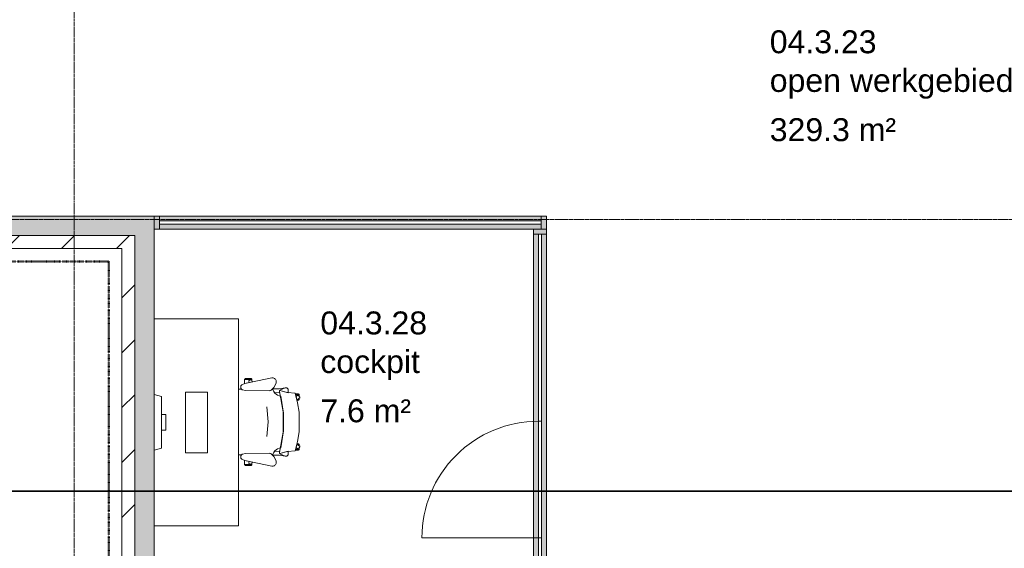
# Model space of a CAD drawing. Header units: millimetres. Extents: x -3388 to 301539, y -5590 to 54660.
# Tile 30 of 216: x 30180 to 37788, y 15458 to 19542. Entities that reach past the tile are written whole.
import ezdxf

# ---------------------------------------------------------------- set-up
doc = ezdxf.new("R2010")
doc.units = ezdxf.units.MM
for name, pattern in [('60_minuten', [7.2, 2.4, -1.6, 0, -1.6, 0, -1.6]), ('doorsnede', [23, 10, -1, 0, -1, 10, -1]), ('stramienlijn', [21, 12, -3, 3, -3])]:
    doc.linetypes.add(name, pattern=pattern)
for name, color, linetype, lineweight in [('A-AREA-IDEN', 2, 'Continuous', 18), ('A-DOOR', 31, 'Continuous', 9), ('A-GENM', 13, 'Continuous', 9), ('A-GLAZ', 151, 'Continuous', 9), ('A-GLAZ-CURT', 52, 'Continuous', 9), ('A-GLAZ-CWMG', 51, 'Continuous', 9), ('A-WALL', 113, 'Continuous', 9), ('A-WALL-PATT', 111, 'Continuous', 18), ('G-ANNO-SYMB', 111, 'Continuous', 50), ('I-FURN', 30, 'Continuous', 13), ('I-WALL', 2, 'Continuous', 9), ('S-GRID', 1, 'Continuous', 9)]:
    doc.layers.add(name, color=color, linetype=linetype, lineweight=lineweight)
doc.styles.add('Arial', font='arial.ttf', dxfattribs={"height": 177.035928})

# ---------------------------------------------------------------- blocks, each defined once
blk = doc.blocks.new('82_FU_WPB_SH_oth_bureau singel - 1600x800x950-V276-4e verdieping - bouwdeel 3_ 4_ 5')
at = {"layer": 'I-FURN', "color": 8, "lineweight": 9}
for p, q in [((800, 400), (-800, 400)), ((-800, 400), (-800, -250)), ((800, -250), (800, 400)), ((-235, 160), (-235, -10)), ((235, 160), (-235, 160)), ((235, -10), (235, 160)), ((-235, -10), (235, -10)), ((-216.6, -250), (-201.2, -195)), ((-201.2, -195), (198.8, -195)), ((-60.8, -160), (-60.8, -195)), ((60.8, -160), (-60.8, -160)), ((60.8, -195), (60.8, -160)), ((198.8, -195), (214.1, -250))]:
    blk.add_line(p, q, dxfattribs=at)
blk = doc.blocks.new('82_FU_WPB_SH_oth_bureaustoel - Medachair_dwg-4535414-4e verdieping - bouwdeel 3_ 4_ 5')
at = {"layer": 'I-FURN', "color": 8, "lineweight": 9, "flags": 128}
for points in [[(892.889, 168.223), (890.967, 168.059), (889.043, 168.196), (887.164, 168.631), (885.376, 169.354), (900.733, 228.425), (905.902, 289.24), (978.561, 307.639), (1052.71, 318.565), (1203.12, 318.565), (1277.28, 307.639), (1349.93, 289.24), (1355.1, 228.425), (1370.46, 169.354), (1368.67, 168.631), (1366.79, 168.196), (1364.87, 168.059), (1362.95, 168.223), (1207.14, 197.058), (1048.69, 197.058)], [(918.125, 319.565), (927.701, 319.565), (921.833, 315.302), (921.252, 314.785), (920.782, 314.165), (920.443, 313.465), (920.246, 312.713), (920.201, 311.936), (920.307, 311.165), (920.562, 310.431), (920.955, 309.759), (930.663, 296.398), (918.125, 292.89), (918.125, 319.565), (918.125, 292.89), (910.828, 290.739), (910.828, 312.214), (910.93, 313.488), (911.254, 314.724), (911.788, 315.885), (912.516, 316.936), (913.416, 317.843), (914.461, 318.579), (915.618, 319.121), (916.852, 319.453)], [(940.758, 324.147), (956.25, 302.822), (930.663, 296.398), (920.955, 309.759), (920.562, 310.431), (920.307, 311.165), (920.201, 311.936), (920.246, 312.713), (920.443, 313.465), (920.782, 314.165), (921.252, 314.785), (921.833, 315.302), (935.215, 325.024), (935.808, 325.381), (936.454, 325.628), (937.133, 325.76), (937.824, 325.773), (938.507, 325.664), (939.161, 325.439), (939.766, 325.104), (940.304, 324.669)], [(952.817, 319.565), (944.086, 319.565), (952.817, 307.547)], [(956.25, 302.822), (960.114, 303.709), (960.114, 312.214), (960.012, 313.488), (959.689, 314.724), (959.155, 315.885), (958.427, 316.936), (957.526, 317.842), (956.482, 318.578), (955.325, 319.121), (954.091, 319.453), (952.817, 319.565), (952.817, 307.547)], [(1299.59, 302.822), (1295.72, 303.709), (1295.72, 312.214), (1295.82, 313.488), (1296.15, 314.724), (1296.68, 315.885), (1297.41, 316.936), (1298.31, 317.842), (1299.35, 318.578), (1300.51, 319.121), (1301.75, 319.453), (1303.02, 319.565), (1303.02, 307.547)], [(1315.08, 324.147), (1299.59, 302.822), (1325.17, 296.398), (1334.88, 309.759), (1335.27, 310.431), (1335.53, 311.165), (1335.64, 311.936), (1335.59, 312.713), (1335.39, 313.465), (1335.05, 314.165), (1334.58, 314.785), (1334, 315.302), (1320.62, 325.024), (1319.95, 325.418), (1319.21, 325.673), (1318.44, 325.779), (1317.67, 325.733), (1316.92, 325.537), (1316.22, 325.197), (1315.6, 324.728)], [(1303.02, 319.565), (1311.75, 319.565), (1303.02, 307.547)], [(1337.71, 319.565), (1328.13, 319.565), (1334, 315.302), (1334.58, 314.785), (1335.05, 314.165), (1335.39, 313.465), (1335.59, 312.713), (1335.64, 311.936), (1335.53, 311.165), (1335.27, 310.431), (1334.88, 309.759), (1325.17, 296.398), (1337.71, 292.89), (1337.71, 319.565), (1337.71, 292.89), (1345.01, 290.739), (1345.01, 312.214), (1344.91, 313.488), (1344.58, 314.724), (1344.05, 315.885), (1343.32, 316.936), (1342.42, 317.843), (1341.38, 318.579), (1340.22, 319.121), (1338.98, 319.453)], [(885.376, 169.354), (901.933, 235.905), (883.884, 235.905), (878.925, 235.405), (875.362, 233.856), (872.064, 231.801), (869.103, 229.285), (866.877, 226.428), (865.11, 223.266), (863.842, 219.874), (863.209, 217.007), (863.006, 214.077), (863.24, 211.15), (879.412, 175.835), (880.431, 173.831), (881.796, 172.044), (883.463, 170.535)], [(871.242, 164.405), (863.24, 211.15), (879.412, 175.835), (880.505, 173.714), (881.986, 171.843), (883.8, 170.291), (885.878, 169.118), (888.143, 168.366), (890.51, 168.064), (892.892, 168.223), (901.41, 170.576), (901.218, 129.572), (891.954, 123.132), (881.803, 118.206), (871.01, 114.916)], [(1362.94, 168.223), (1354.43, 170.576), (1354.62, 129.572), (1363.88, 123.132), (1374.03, 118.206), (1384.83, 114.916), (1384.59, 164.405), (1392.6, 211.15), (1376.42, 175.835), (1375.41, 173.831), (1374.04, 172.044), (1372.37, 170.535), (1370.46, 169.354), (1368.67, 168.631), (1366.79, 168.196), (1364.87, 168.059)], [(824.403, 141.678), (818.953, 142.657), (813.415, 142.634), (807.972, 141.609), (802.805, 139.617), (798.084, 136.723), (793.963, 133.023), (790.58, 128.638), (788.046, 123.714), (786.445, 118.413), (785.829, 112.909), (786.219, 107.385), (831.099, -100.079), (837.63, -118.572), (839.728, -122.329), (842.495, -125.624), (845.834, -128.337), (849.625, -130.373), (853.732, -131.657), (858.007, -132.144), (862.297, -131.816), (866.449, -130.686), (870.313, -128.793), (873.751, -126.206), (876.639, -123.017), (878.875, -119.341), (880.377, -115.309), (883.676, -96.3046), (886.374, 87.0952), (885.563, 92.9865), (883.773, 98.6577), (881.055, 103.947), (877.488, 108.705), (862.019, 123.036), (844.106, 134.163)], [(1369.46, 87.0952), (1372.16, -96.3046), (1375.46, -115.309), (1376.96, -119.341), (1379.2, -123.017), (1382.09, -126.206), (1385.52, -128.793), (1389.39, -130.686), (1393.54, -131.816), (1397.83, -132.144), (1402.1, -131.657), (1406.21, -130.373), (1410, -128.337), (1413.34, -125.624), (1416.11, -122.329), (1418.21, -118.572), (1424.74, -100.079), (1469.62, 107.385), (1470.01, 112.909), (1469.39, 118.413), (1467.79, 123.714), (1465.26, 128.638), (1461.87, 133.023), (1457.75, 136.723), (1453.03, 139.617), (1447.86, 141.609), (1442.42, 142.634), (1436.88, 142.657), (1431.43, 141.678), (1411.73, 134.163), (1393.82, 123.036), (1378.35, 108.705), (1374.78, 103.947), (1372.06, 98.6577), (1370.27, 92.9865)], [(799.562, -101.355), (799.562, -45.6211), (798.289, -45.733), (797.055, -46.0653), (795.898, -46.6078), (794.853, -47.3438), (793.953, -48.2507), (793.225, -49.3008), (792.691, -50.4619), (792.368, -51.6983), (792.265, -52.9721), (792.265, -94.1338), (792.419, -95.5465), (792.843, -96.9028), (793.521, -98.1512), (794.429, -99.2443), (795.532, -100.141), (796.787, -100.807), (798.148, -101.216)], [(799.562, -45.5991), (807.31, -45.5991), (805.271, -46.2618), (804.634, -46.532), (804.054, -46.9088), (803.548, -47.3805), (803.132, -47.9329), (802.818, -48.5492), (802.616, -49.2106), (802.531, -49.8971), (802.568, -50.5879), (802.723, -51.2618), (807.834, -66.993), (808.146, -67.7056), (808.591, -68.3438), (809.152, -68.8829), (809.807, -69.3023), (810.531, -69.5858), (811.297, -69.7226), (812.075, -69.7073), (812.834, -69.5406), (822.297, -66.4659), (831.099, -100.057), (831.452, -101.333), (799.562, -101.333)], [(816.415, -42.6409), (805.266, -46.2635), (804.629, -46.5337), (804.049, -46.9104), (803.543, -47.3822), (803.127, -47.9346), (802.813, -48.5508), (802.61, -49.2123), (802.526, -49.8988), (802.562, -50.5895), (802.718, -51.2635), (807.829, -66.9946), (808.141, -67.7073), (808.586, -68.3455), (809.147, -68.8846), (809.802, -69.304), (810.526, -69.5875), (811.292, -69.7243), (812.07, -69.709), (812.829, -69.5423), (822.292, -66.4676)], [(1456.27, -45.5991), (1448.53, -45.5991), (1450.57, -46.2618), (1451.2, -46.532), (1451.78, -46.9088), (1452.29, -47.3805), (1452.7, -47.9329), (1453.02, -48.5492), (1453.22, -49.2106), (1453.3, -49.8971), (1453.27, -50.5879), (1453.11, -51.2618), (1448, -66.993), (1447.73, -67.6297), (1447.35, -68.2097), (1446.88, -68.7156), (1446.33, -69.1319), (1445.71, -69.4459), (1445.05, -69.6481), (1444.37, -69.7324), (1443.68, -69.6962), (1443, -69.5406), (1433.54, -66.4659), (1424.74, -100.057), (1424.38, -101.333), (1456.27, -101.333)], [(1439.42, -42.6409), (1450.57, -46.2635), (1451.21, -46.5337), (1451.79, -46.9104), (1452.29, -47.3822), (1452.71, -47.9346), (1453.02, -48.5508), (1453.23, -49.2123), (1453.31, -49.8988), (1453.27, -50.5895), (1453.12, -51.2635), (1448.01, -66.9946), (1447.69, -67.7073), (1447.25, -68.3455), (1446.69, -68.8846), (1446.03, -69.304), (1445.31, -69.5875), (1444.54, -69.7243), (1443.77, -69.709), (1443.01, -69.5423), (1433.54, -66.4676)], [(1456.27, -101.355), (1456.27, -45.6211), (1457.55, -45.733), (1458.78, -46.0653), (1459.94, -46.6078), (1460.98, -47.3438), (1461.88, -48.2507), (1462.61, -49.3008), (1463.14, -50.4619), (1463.47, -51.6983), (1463.57, -52.9721), (1463.57, -94.1338), (1463.42, -95.5465), (1462.99, -96.9028), (1462.31, -98.1512), (1461.41, -99.2443), (1460.3, -100.141), (1459.05, -100.807), (1457.69, -101.216)]]:
    blk.add_lwpolyline(points, close=True, dxfattribs=at)
for points in [[(1391.99, 219.874), (1392.63, 217.007), (1392.83, 214.077), (1392.6, 211.15), (1392.83, 214.077), (1392.63, 217.007), (1391.99, 219.874), (1390.73, 223.267), (1388.96, 226.428), (1386.73, 229.285), (1383.77, 231.802), (1380.47, 233.857), (1376.91, 235.406), (1371.95, 235.905), (1353.9, 235.905), (1370.46, 169.354), (1372.37, 170.535), (1374.04, 172.044), (1375.41, 173.831), (1376.42, 175.835), (1392.6, 211.15)], [(1375.46, -115.309), (1372.16, -96.3046), (1369.46, 87.0952), (1370.27, 92.9865), (1372.06, 98.6577), (1374.78, 103.947), (1378.35, 108.705), (1384.43, 115.005), (1372.33, 118.902), (1361.09, 124.852), (1351.07, 132.673), (1342.56, 142.125), (1335.84, 152.917), (1331.11, 164.717), (1328.51, 177.162), (1195.33, 198.061), (1060.51, 198.061), (927.325, 177.162), (924.726, 164.717), (919.993, 152.917), (913.272, 142.125), (904.769, 132.673), (894.746, 124.852), (883.511, 118.902), (871.409, 115.005), (877.488, 108.705), (881.055, 103.947), (883.773, 98.6577), (885.563, 92.9865), (886.374, 87.0952), (883.676, -96.3046), (880.377, -115.309), (879.012, -119.052), (877.014, -122.499), (874.445, -125.544), (874.7616, -147.7067)], [(1241.01, 70.5866), (1126.01, 80.6836), (1011.01, 70.5866)], [(1381.0744, -147.7067), (1381.39, -125.544), (1378.82, -122.499), (1376.82, -119.052), (1375.46, -115.309)]]:
    blk.add_lwpolyline(points, dxfattribs=at)
blk = doc.blocks.new('82_FU_WPB_SH_oth_bureaustoel - 82_FU_WPB_SH_oth_bureaustoel-362900-4e verdieping - bouwdeel 3_ 4_ 5')
blk.add_blockref('82_FU_WPB_SH_oth_bureaustoel - Medachair_dwg-4535414-4e verdieping - bouwdeel 3_ 4_ 5', (-1131.3, 47.7))
blk = doc.blocks.new('Stadhuis Zoetermeer_OTH_interieur_rvt-1-4e verdieping - bouwdeel 3_ 4_ 5')
at = {"color": 8, "lineweight": 9, "rotation": 270}
for name, p in [('82_FU_WPB_SH_oth_bureau singel - 1600x800x950-V276-4e verdieping - bouwdeel 3_ 4_ 5', (31470, 16430.8)), ('82_FU_WPB_SH_oth_bureaustoel - 82_FU_WPB_SH_oth_bureaustoel-362900-4e verdieping - bouwdeel 3_ 4_ 5', (31971.8, 16430.8))]:
    blk.add_blockref(name, p, dxfattribs=at)
blk = doc.blocks.new('System Panel - Glazed-4567307-4e verdieping - bouwdeel 3_ 4_ 5')
at = {"layer": 'A-GLAZ-CURT', "lineweight": 13}
for p, q in [((722.5, 12.5), (-722.5, 12.5)), ((-722.5, 12.5), (-722.5, -12.5)), ((-722.5, -12.5), (722.5, -12.5))]:
    blk.add_line(p, q, dxfattribs=at)
blk = doc.blocks.new('Rectangular Mullion - 100x40 alu-4567305-4e verdieping - bouwdeel 3_ 4_ 5')
at = {"layer": 'A-GLAZ-CWMG'}
h = blk.add_hatch(color=256, dxfattribs=at)
h.paths.add_polyline_path([(34150, 16440), (34187.5, 16440), (34187.5, 17885), (34150, 17885), (34150, 17349.6)], flags=0)
h.paths.add_polyline_path([(34212.5, 16440), (34250, 16440), (34250, 17885), (34212.5, 17885), (34212.5, 17349.6)], flags=0)
for p, q in [((34150, 16440), (34150, 17885)), ((34250, 16440), (34250, 17885))]:
    blk.add_line(p, q, dxfattribs=at)
blk = doc.blocks.new('Rectangular Mullion - 100x40 alu-V2-4e verdieping - bouwdeel 3_ 4_ 5')
at = {"layer": 'A-GLAZ-CWMG'}
blk.add_hatch(color=256, dxfattribs=at).paths.add_polyline_path([(0, 50), (-40, 50), (-40, -50), (0, -50)], flags=0)
at = {"layer": 'A-GLAZ-CWMG', "lineweight": 18}
for p, q in [((0, 50), (-40, 50)), ((-40, 50), (-40, -50)), ((0, -50), (0, 50)), ((-40, -50), (0, -50))]:
    blk.add_line(p, q, dxfattribs=at)
blk = doc.blocks.new('System Panel - Glazed-4568040-4e verdieping - bouwdeel 3_ 4_ 5')
at = {"layer": 'A-GLAZ-CURT', "lineweight": 13}
for p, q in [((1475, 12.5), (-1475, 12.5)), ((-1475, 12.5), (-1475, -12.5)), ((1475, -12.5), (1475, 12.5)), ((-1475, -12.5), (1475, -12.5))]:
    blk.add_line(p, q, dxfattribs=at)
blk = doc.blocks.new('Rectangular Mullion - 100x40 alu-4568039-4e verdieping - bouwdeel 3_ 4_ 5')
at = {"layer": 'A-GLAZ-CWMG'}
h = blk.add_hatch(color=256, dxfattribs=at)
h.paths.add_polyline_path([(34150, 17925), (34210, 17925), (34210, 17962.5), (31260, 17962.5), (31260, 17925)], flags=0)
h.paths.add_polyline_path([(31260, 17987.5), (34210, 17987.5), (34210, 18025), (31260, 18025)], flags=0)
for p, q in [((31260, 18025), (34210, 18025)), ((31260, 17925), (34150, 17925))]:
    blk.add_line(p, q, dxfattribs=at)
blk = doc.blocks.new('Rectangular Mullion - 100x40 alu-2125702-4e verdieping - bouwdeel 3_ 4_ 5')
at = {"layer": 'A-GLAZ-CWMG'}
blk.add_hatch(color=256, dxfattribs=at).paths.add_polyline_path([(-40, -50), (-40, 50), (0, 50), (0, -50)], flags=0)
at = {"layer": 'A-GLAZ-CWMG', "lineweight": 18}
for p, q in [((-40, 50), (0, 50)), ((-40, -50), (-40, 50)), ((0, 50), (0, -50)), ((0, -50), (-40, -50))]:
    blk.add_line(p, q, dxfattribs=at)
blk = doc.blocks.new('NLRS_65_GM_WPB_brandscheiding_gen_ISR - 60 minuten-1452078-4e verdieping - bouwdeel 3_ 4_ 5')
at = {"layer": 'A-GENM', "linetype": '60_minuten', "lineweight": 50}
blk.add_line((0, 0), (5030.1, 0), dxfattribs=at)
blk = doc.blocks.new('NLRS_65_GM_WPB_brandscheiding_gen_ISR - 60 minuten-1452110-4e verdieping - bouwdeel 3_ 4_ 5')
at = {"layer": 'A-GENM', "linetype": '60_minuten', "lineweight": 50}
blk.add_line((0, 0), (6275, 0), dxfattribs=at)
blk = doc.blocks.new('System Panel - Glazed-2219023-4e verdieping - bouwdeel 3_ 4_ 5')
at = {"layer": 'A-GLAZ-CURT', "lineweight": 13}
for p, q in [((250, 12.5), (-250, 12.5)), ((-250, -12.5), (250, -12.5))]:
    blk.add_line(p, q, dxfattribs=at)
blk = doc.blocks.new('Rectangular Mullion - 100x40 alu-2127305-4e verdieping - bouwdeel 3_ 4_ 5')
at = {"layer": 'A-GLAZ-CWMG'}
h = blk.add_hatch(color=256, dxfattribs=at)
h.paths.add_polyline_path([(34212.5, 15040), (34250, 15040), (34250, 15540), (34212.5, 15540)], flags=0)
h.paths.add_polyline_path([(34150, 15040), (34187.5, 15040), (34187.5, 15540), (34150, 15540), (34150, 15240)], flags=0)
for p, q in [((34150, 15340), (34150, 15540)), ((34250, 15040), (34250, 15540)), ((34150, 15040), (34150, 15240))]:
    blk.add_line(p, q, dxfattribs=at)
blk = doc.blocks.new('32_binnendeur_glas - 32_50_B00_nzs_dBXX_open-2125882-4e verdieping - bouwdeel 3_ 4_ 5')
at = {"layer": 'A-DOOR'}
for p, q in [((450, 12.5), (-450, 12.5)), ((-450, 12.5), (-450, -12.5)), ((450, -12.5), (450, 12.5)), ((-450, -12.5), (450, -12.5))]:
    blk.add_line(p, q, dxfattribs=at)
blk = doc.blocks.new('Rectangular Mullion - 100x40 alu-2125880-4e verdieping - bouwdeel 3_ 4_ 5')
at = {"layer": 'A-GLAZ-CWMG'}
h = blk.add_hatch(color=256, dxfattribs=at)
h.paths.add_polyline_path([(49585, 23950), (50485, 23950), (50485, 23987.5), (49585, 23987.5)], flags=0)
h.paths.add_polyline_path([(49585, 24012.5), (50485, 24012.5), (50485, 24050), (49585, 24050)], flags=0)
for p, q in [((50485, 24050), (49585, 24050)), ((50485, 23950), (49585, 23950))]:
    blk.add_line(p, q, dxfattribs=at)
blk = doc.blocks.new('BI deur rechts - BI deur rechts-4770944-4e verdieping - bouwdeel 3_ 4_ 5')
at = {"layer": 'A-GLAZ', "lineweight": 13}
blk.add_line((-450, 12.5), (-450, 912.5), dxfattribs=at)
blk.add_arc((-450, 12.5), 900, 360, 90, dxfattribs=at)

msp = doc.modelspace()

# ---------------------------------------------------------------- hatches: boundary and pattern name
at = {"layer": 'A-WALL-PATT', "lineweight": 9}
h = msp.add_hatch(color=256, dxfattribs=at)
h.paths.add_polyline_path([(25635, 17875), (26635, 17875), (26635, 18025), (25635, 18025)], flags=0)
h.paths.add_polyline_path([(31070, 17875), (31070, 18025), (30070, 18025), (30070, 17875), (30211.5865, 17875)], flags=0)
msp.add_hatch(color=256, dxfattribs=at).paths.add_polyline_path([(31070, 12925), (31220, 12925), (31220, 18025), (31070, 18025), (31070, 13005.56)], flags=0)
h = msp.add_hatch(dxfattribs=at)
h.set_pattern_fill('FP_13', color=9, angle=225, style=0, pattern_type=2)
h.set_pattern_definition([(45, (0, 0), (-212.132, 212.132), [])])
h.paths.add_polyline_path([(30970, 17775), (31070, 17775), (31070, 17875), (30070, 17875), (30070, 17775), (30211.5865, 17775)], flags=0)
h.paths.add_polyline_path([(25997.447, 17775), (26635, 17775), (26635, 17875), (25635, 17875), (25635, 17775), (25735, 17775)], flags=0)
h = msp.add_hatch(dxfattribs=at)
h.set_pattern_fill('FP_14', color=9, angle=-135, style=0, pattern_type=2)
h.set_pattern_definition([(45, (0, 0), (-212.132, 212.132), [])])
h.paths.add_polyline_path([(31070, 12925), (31070, 17775), (30970, 17775), (30970, 12925)], flags=0)

# ---------------------------------------------------------------- linework, layer by layer
at = {"layer": 'A-WALL', "color": 135, "lineweight": 18}
msp.add_line((31070, 17875), (30070, 17875), dxfattribs=at)
at = {"layer": 'A-WALL', "color": 55}
for p, q in [((30070, 17775), (30970, 17775)), ((30970, 17775), (30970, 12925))]:
    msp.add_line(p, q, dxfattribs=at)
at = {"layer": 'G-ANNO-SYMB', "linetype": 'doorsnede', "lineweight": 35}
msp.add_line((11312.8601, 15899.0603), (131831.2903, 15899.0603), dxfattribs=at)
at = {"layer": 'I-WALL', "lineweight": 18}
for p, q in [((31220, 18025), (30070, 18025)), ((31220, 15340), (31220, 18025)), ((31070, 17875), (31070, 12925))]:
    msp.add_line(p, q, dxfattribs=at)
at = {"layer": 'S-GRID', "linetype": 'stramienlijn'}
for p, q in [((30600, 54659.8316), (30600, -4400)), ((130950, 18000), (12500.1395, 18000))]:
    msp.add_line(p, q, dxfattribs=at)

# ---------------------------------------------------------------- block references
at = {"lineweight": 5}
msp.add_blockref('Stadhuis Zoetermeer_OTH_interieur_rvt-1-4e verdieping - bouwdeel 3_ 4_ 5', (0, 0), dxfattribs=at)
at = {"layer": 'A-DOOR', "rotation": 269.9999999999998}
msp.add_blockref('32_binnendeur_glas - 32_50_B00_nzs_dBXX_open-2125882-4e verdieping - bouwdeel 3_ 4_ 5', (34200, 15990), dxfattribs=at)
at = {"layer": 'A-GENM', "linetype": '60_minuten', "lineweight": 50}
msp.add_blockref('NLRS_65_GM_WPB_brandscheiding_gen_ISR - 60 minuten-1452078-4e verdieping - bouwdeel 3_ 4_ 5', (25839.8919, 17675), dxfattribs=at)
at = {"layer": 'A-GENM', "linetype": '60_minuten', "lineweight": 50, "rotation": 270}
msp.add_blockref('NLRS_65_GM_WPB_brandscheiding_gen_ISR - 60 minuten-1452110-4e verdieping - bouwdeel 3_ 4_ 5', (30870, 17675), dxfattribs=at)
at = {"layer": 'A-GLAZ', "rotation": 89.9999999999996}
msp.add_blockref('BI deur rechts - BI deur rechts-4770944-4e verdieping - bouwdeel 3_ 4_ 5', (34200, 15990), dxfattribs=at)
at = {"layer": 'A-GLAZ-CURT'}
for name, p, rotation in [('System Panel - Glazed-4568040-4e verdieping - bouwdeel 3_ 4_ 5', (32735, 17975), 180), ('System Panel - Glazed-4567307-4e verdieping - bouwdeel 3_ 4_ 5', (34200, 17162.5), 269.9999999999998), ('System Panel - Glazed-2219023-4e verdieping - bouwdeel 3_ 4_ 5', (34200, 15290), 269.9999999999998)]:
    msp.add_blockref(name, p, dxfattribs=dict(at, rotation=rotation))
at = {"layer": 'A-GLAZ-CWMG', "extrusion": (0, 0, -1)}
msp.add_blockref('Rectangular Mullion - 100x40 alu-2125702-4e verdieping - bouwdeel 3_ 4_ 5', (-31220, 17975), dxfattribs=at)
at = {"layer": 'A-GLAZ-CWMG'}
for name, p in [('Rectangular Mullion - 100x40 alu-4568039-4e verdieping - bouwdeel 3_ 4_ 5', (0, 0)), ('Rectangular Mullion - 100x40 alu-V2-4e verdieping - bouwdeel 3_ 4_ 5', (34250, 17975)), ('Rectangular Mullion - 100x40 alu-4567305-4e verdieping - bouwdeel 3_ 4_ 5', (0, 0)), ('Rectangular Mullion - 100x40 alu-2127305-4e verdieping - bouwdeel 3_ 4_ 5', (0, 0))]:
    msp.add_blockref(name, p, dxfattribs=at)
for name, p, rotation in [('Rectangular Mullion - 100x40 alu-V2-4e verdieping - bouwdeel 3_ 4_ 5', (34200, 17925), 89.9999999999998), ('Rectangular Mullion - 100x40 alu-2125880-4e verdieping - bouwdeel 3_ 4_ 5', (10200, 66025), 269.9999999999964)]:
    msp.add_blockref(name, p, dxfattribs=dict(at, rotation=rotation))

# ---------------------------------------------------------------- next in the draw order: texts
at = {"layer": 'A-AREA-IDEN', "lineweight": 9, "attachment_point": 1, "line_spacing_factor": 0.938532, "style": 'Arial', "bg_fill": 3, "box_fill_scale": 1.25, "bg_fill_color": 0, "bg_fill_transparency": 0}
for s, insert, char_height, width in [('04.3.23', (35975.3789, 19460.2197), 177.03593, 984.921224), ('open werkgebied', (35975.3789, 19161.5543), 177.035928, 2237.671903), ('329.3 m²', (35975.3789, 18781.2395), 177.03593, 1162.034251), ('04.3.28', (32502.7237, 17288.1854), 177.03593, 984.921224), ('cockpit', (32502.7237, 16989.52), 177.03593, 915.803945), ('7.6 m²', (32502.7237, 16609.2052), 177.03593, 833.727176)]:
    msp.add_mtext(s, dxfattribs=dict(at, insert=insert, char_height=char_height, width=width))

doc.saveas('drawing.dxf')
